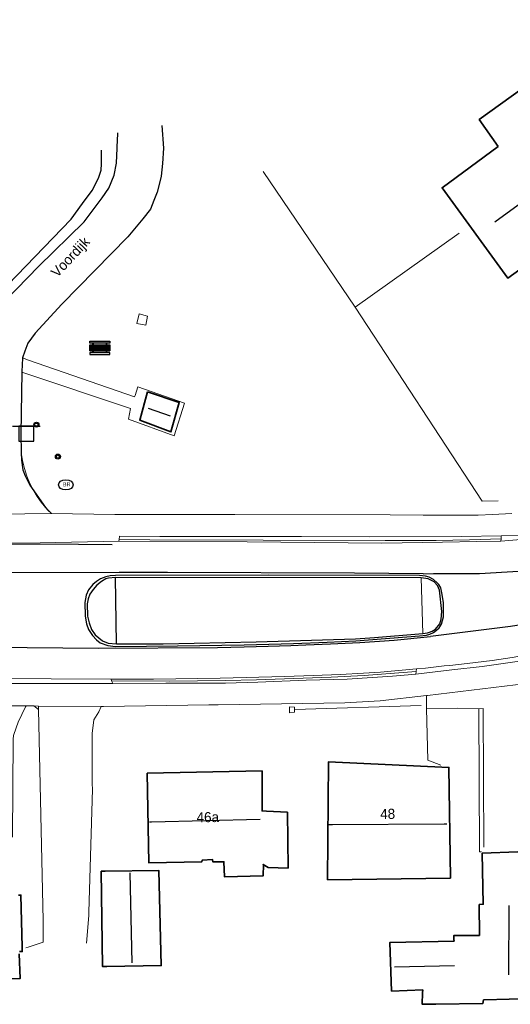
# Model space of a CAD drawing. Header units: metres. Extents: x 169249 to 194689, y 406250 to 412203.
# Tile 233 of 256: x 184420 to 184469, y 409867 to 409964. Entities that reach past the tile are written whole.
import ezdxf
from ezdxf.enums import TextEntityAlignment as Align

# ---------------------------------------------------------------- set-up
doc = ezdxf.new("R2010")
doc.units = ezdxf.units.M
doc.layers.get('0').update_dxf_attribs({"linetype": 'CONTINUOUS'})
for name, color, linetype in [('BGT_NLCS_N264$0$B-WE-IE-MEUBILAIR_WEGMEUBILAIR-S', 252, 'CONTINUOUS'), ('BGT_NLCS_N264$0$B-WE-KG-KADASTRAAL_NOK-G', 252, 'CONTINUOUS'), ('BGT_NLCS_N264$0$B-WE-KL-WATER_BRANDLEIDING_PUT-S', 252, 'CONTINUOUS'), ('BGT_NLCS_N264$0$B-WE-OG-TOPOGRAFIE_WEG_RIJWEG-G', 252, 'CONTINUOUS'), ('BGT_NLCS_N264$0$B-WE-OG-TOPOGRAFIE_WEG_VERKEERSEILAND-GV', 252, 'CONTINUOUS'), ('BGT_NLCS_N264$0$B-WE-OG-TOPOGRAFIE_WEG_VOETPAD-G', 252, 'CONTINUOUS'), ('BGT_NLCS_N264$0$B-WE-VW-MARKERING-G', 252, 'CONTINUOUS'), ('BGT_NLCS_N264$0$Label_Nummeraanduidingreeks', 252, 'CONTINUOUS'), ('BGT_NLCS_N264$0$Label_Openbareruimte', 252, 'CONTINUOUS')]:
    doc.layers.add(name, color=color, linetype=linetype)
for name, color, linetype, lineweight in [('BGT_NLCS_N264$0$B-WE-IE-TERREINAFSCHEIDING_KUNSTMATIG_HEKWERK-G', 252, 'BGT_NLCS_N264$0$IE-TERREINAFSCHEIDING-KUNSTMATIG', 18), ('BGT_NLCS_N264$0$B-WE-IE-TERREINAFSCHEIDING_KUNSTMATIG_MUUR-G', 252, 'BGT_NLCS_N264$0$IE-TERREINAFSCHEIDING-KUNSTMATIG-DICHT', 18), ('BGT_NLCS_N264$0$B-WE-OG-TOPOGRAFIE_BEBOUWING-G', 252, 'CONTINUOUS', 35), ('BGT_NLCS_N264$0$B-WE-OG-TOPOGRAFIE_TERREIN_GROEN-GV', 252, 'CONTINUOUS', 18), ('BGT_NLCS_N264$0$B-WE-OG-TOPOGRAFIE_TERREIN_ONBEGROEID-GV', 252, 'CONTINUOUS', 18), ('BGT_NLCS_N264$0$B-WE-OG-TOPOGRAFIE_WEG_BERM-GV', 252, 'CONTINUOUS', 18), ('BGT_NLCS_N264$0$B-WE-OG-TOPOGRAFIE_WEG_RIJWEG-GV', 252, 'CONTINUOUS', 18), ('BGT_NLCS_N264$0$B-WE-OG-TOPOGRAFIE_WEG_RIJWIELPAD-GV', 252, 'CONTINUOUS', 18), ('BGT_NLCS_N264$0$B-WE-OG-TOPOGRAFIE_WEG_VERHARD-G', 252, 'CONTINUOUS', 18), ('BGT_NLCS_N264$0$B-WE-VW-VERKEERSTEKEN_BORD-S', 252, 'CONTINUOUS', 25), ('X-XX-AL-REFERENTIE-G', 7, 'CONTINUOUS', 18)]:
    doc.layers.add(name, color=color, linetype=linetype, lineweight=lineweight)
doc.styles.add('BGT_NLCS_N264$0$NLCS-ISO', font='NLCS-ISO.ttf')
doc.styles.add('BGT_NLCS_N264$0$STANDARD', font='txt')
doc.linetypes.add('BGT_NLCS_N264$0$IE-TERREINAFSCHEIDING-KUNSTMATIG', pattern='A,4,[82,NLCS.SHX,S=0.75,R=90,X=0,Y=0],4,-2', length=10)
doc.linetypes.add('BGT_NLCS_N264$0$IE-TERREINAFSCHEIDING-KUNSTMATIG-DICHT', pattern='A,8,-1,[82,NLCS.SHX,S=0.75,R=90,X=0,Y=0],-1', length=10)

# ---------------------------------------------------------------- blocks, each defined once
blk = doc.blocks.new('BGT_NLCS_N264$0$SIE-WEG_AFVALBAK_TYPE_01')
for radius in [0.25, 0.156]:
    blk.add_circle((0, 0), radius)
blk = doc.blocks.new('BGT_NLCS_N264$0$SVW-VERKEERSTEKEN_BORD_ANWB-SO')
blk.add_line((-1.375, 0), (1.375, 0))
at = {"flags": 128}
blk.add_lwpolyline([(-0.75, 0), (-0.75, -1.5), (0.75, -1.5), (0.75, 0)], close=True, dxfattribs=at)
blk = doc.blocks.new('BGT_NLCS_N264$0$SIE-WEG_STRAATPOT_BRANDKRAAN-SO')
blk.add_ellipse((0, 0), major_axis=(-0.729, 0), ratio=0.685994)
at = {"style": 'BGT_NLCS_N264$0$NLCS-ISO'}
blk.add_text('BR', height=0.4, dxfattribs=at).set_placement((-0.298, -0.153))
blk = doc.blocks.new('BGT_NLCS_N264$0$SIE-WEG_PICKNICKSET')
for points in [[(0, 0.442), (0, 0.638), (-1.969, 0.638), (-1.969, 0.442)], [(0, -0.676), (0, -0.48), (-1.969, -0.48), (-1.969, -0.676)]]:
    blk.add_hatch(color=256).paths.add_polyline_path(points)
for p, q in [((-1.673, 0.279, 0.013), (-1.673, 0.442, 0.013)), ((-1.624, 0.279, 0.013), (-1.624, 0.442, 0.013)), ((-0.344, 0.279, 0.013), (-0.344, 0.442, 0.013)), ((-0.295, 0.279, 0.013), (-0.295, 0.442, 0.013)), ((-1.673, -0.48, 0.013), (-1.673, -0.319, 0.013)), ((-1.624, -0.48, 0.013), (-1.624, -0.319, 0.013)), ((-0.344, -0.48, 0.013), (-0.344, -0.319, 0.013)), ((-0.295, -0.48, 0.013), (-0.295, -0.319, 0.013))]:
    blk.add_line(p, q)
at = {"flags": 128}
for points, elevation in [([(-1.969, 0.638), (0, 0.638), (0, 0.442), (-1.969, 0.442)], 0.013), ([(-1.969, 0.159), (-1.969, 0.279), (0, 0.279), (0, 0.159)], 0.013), ([(-1.969, -0.159), (-1.969, -0.04), (0, -0.04), (0, -0.159)], -0.013), ([(-1.969, -0.319), (-1.969, -0.199), (0, -0.199), (0, -0.319)], -0.026), ([(-1.969, -0.676), (0, -0.676), (0, -0.48), (-1.969, -0.48)], 0.013)]:
    blk.add_lwpolyline(points, close=True, dxfattribs=dict(at, elevation=elevation))
blk.add_lwpolyline([(-1.969, 0), (-1.969, 0.12), (0, 0.12), (0, 0)], close=True, dxfattribs=at)
blk = doc.blocks.new('BGT_NLCS_N264')
at = {"layer": 'BGT_NLCS_N264$0$B-WE-IE-TERREINAFSCHEIDING_KUNSTMATIG_HEKWERK-G'}
for p, q in [((184453.712, 409935.679, 11.381), (184444.577, 409949.12, 11.477)), ((184453.712, 409935.679, 11.381), (184464.008, 409943.023, 11.618)), ((184460.262, 409896.163, 11.644), (184447.717, 409895.775, 11.581))]:
    blk.add_line(p, q, dxfattribs=at)
blk.add_polyline3d([(184467.872, 409916.462, 11.588), (184466.314, 409916.44, 11.624), (184453.712, 409935.679, 11.381)], dxfattribs=at)
at = {"layer": 'BGT_NLCS_N264$0$B-WE-IE-TERREINAFSCHEIDING_KUNSTMATIG_MUUR-G'}
blk.add_line((184447.683, 409896.019, 11.582), (184447.682, 409895.771, 11.59), dxfattribs=at)
for points in [[(184447.176, 409895.768, 11.632), (184447.168, 409896.036, 11.592), (184447.683, 409896.019, 11.582)], [(184447.682, 409895.771, 11.59), (184447.681, 409895.627, 11.595), (184447.681, 409895.506, 11.599), (184447.186, 409895.441, 11.68), (184447.181, 409895.612, 11.655), (184447.176, 409895.768, 11.632)]]:
    blk.add_polyline3d(points, dxfattribs=at)
at = {"layer": 'BGT_NLCS_N264$0$B-WE-KG-KADASTRAAL_NOK-G'}
for p, q in [((184435.38, 409924.858, 15.353), (184433.205, 409925.635, 15.314)), ((184431.578, 409870.641, 17.339), (184431.381, 409879.591, 17.339)), ((184468.959, 409876.344, 17.204), (184468.903, 409869.461, 17.159)), ((184457.599, 409870.252, 15.452), (184463.558, 409870.4, 15.428))]:
    blk.add_line(p, q, dxfattribs=at)
for points in [[(184467.564, 409944.124, 20.174), (184475.342, 409949.782, 20.161), (184483.326, 409955.59, 20.147)], [(184433.301, 409884.63, 20.444), (184433.5, 409884.635, 20.444), (184444.282, 409884.907, 20.42)], [(184451.086, 409884.364, 20), (184451.46, 409884.367, 19.998), (184462.515, 409884.449, 19.933), (184462.784, 409884.451, 19.931)]]:
    blk.add_polyline3d(points, dxfattribs=at)
at = {"layer": 'BGT_NLCS_N264$0$B-WE-OG-TOPOGRAFIE_BEBOUWING-G'}
for points in [[(184467.894, 409951.597, 14.66), (184466.004, 409954.278, 13.793), (184479.744, 409964.187, 13.844), (184488.181, 409952.533, 15.11), (184468.851, 409938.548, 15.083), (184462.314, 409947.521, 14.675), (184467.894, 409951.597, 14.66)], [(184433.091, 409927.276, 13.496), (184436.245, 409926.206, 13.549), (184435.421, 409923.311, 13.565), (184432.331, 409924.476, 13.523), (184432.56, 409925.318, 13.515), (184432.896, 409926.558, 13.503), (184433.091, 409927.276, 13.496)], [(184450.937, 409878.897, 15.068), (184451.036, 409890.57, 15.14), (184462.994, 409890.034, 15.164), (184463.153, 409879.06, 15.086), (184450.937, 409878.897, 15.068)], [(184444.468, 409889.689, 15.5), (184444.465, 409885.725, 19.037), (184444.908, 409885.693, 13.691), (184446.979, 409885.586, 13.709), (184447.036, 409880.054, 13.793), (184445.058, 409880.119, 14.042), (184444.57, 409880.399, 14.045), (184444.588, 409880.402, 15.401), (184444.556, 409879.279, 14.603), (184440.733, 409879.195, 14.621), (184440.684, 409880.679, 16.19), (184439.564, 409880.677, 16.205), (184439.555, 409880.885, 16.205), (184438.521, 409880.845, 16.226), (184438.492, 409880.681, 16.223), (184433.229, 409880.565, 16.25), (184433.066, 409889.455, 15.515), (184444.468, 409889.689, 15.5)], [(184420.284, 409877.375, 14.966), (184420.416, 409877.371, 14.985), (184420.535, 409877.368, 15.002), (184420.66, 409872.196, 14.972), (184420.67, 409871.764, 14.969), (184420.518, 409871.776, 14.899), (184420.395, 409871.786, 14.843)], [(184420.369, 409871.55, 14.468), (184420.465, 409869.104, 14.48), (184414.99, 409869.013, 14.489)], [(184471.449, 409867.1, 13.338), (184466.491, 409866.975, 13.438), (184466.437, 409866.974, 13.439), (184466.373, 409866.625, 13.427), (184461.694, 409866.558, 13.474), (184460.346, 409866.539, 13.487), (184460.394, 409867.69, 13.709), (184460.406, 409867.969, 14.024), (184457.308, 409867.853, 14.105), (184457.142, 409872.684, 14.138), (184463.507, 409872.802, 14.099), (184463.501, 409872.968, 13.976), (184463.477, 409873.357, 13.991), (184465.672, 409873.377, 13.991), (184466.018, 409873.367, 14.567), (184466.011, 409876.429, 14.618), (184466.399, 409876.456, 14.672), (184466.312, 409881.528, 14.714), (184469.84, 409881.658, 14.705)], [(184428.488, 409879.753, 14.552), (184428.894, 409879.756, 14.555), (184434.227, 409879.8, 14.591), (184434.453, 409870.376, 14.591), (184429.061, 409870.286, 14.572), (184428.635, 409870.279, 14.57), (184428.488, 409879.753, 14.552)]]:
    blk.add_polyline3d(points, dxfattribs=at)
at = {"layer": 'BGT_NLCS_N264$0$B-WE-OG-TOPOGRAFIE_TERREIN_GROEN-GV'}
for p, q in [((184421.057, 409896.134, 11.703), (184420.978, 409896.035, 10.807)), ((184422.28, 409895.765, 5.559), (184421.816, 409896.126, 11.719))]:
    blk.add_line(p, q, dxfattribs=at)
for points in [[(184420.57, 409921.257, 0.909), (184420.692, 409920.465, 2.112), (184420.878, 409919.685, 3.314), (184421.126, 409918.923, 4.517), (184421.436, 409918.184, 5.72), (184421.804, 409917.472, 6.922)], [(184421.804, 409917.472, 6.922), (184422.161, 409916.893, 7.944), (184422.558, 409916.339, 8.965), (184422.991, 409915.814, 9.987)], [(184422.991, 409915.814, 9.987), (184423.18, 409915.607, 10.408), (184423.375, 409915.405, 10.828), (184423.575, 409915.209, 11.249)], [(184423.575, 409915.209, 11.249), (184429.853, 409915.116, 11.465), (184441.768, 409915.118, 11.465), (184457.184, 409915.097, 11.492), (184460.433, 409915.047, 11.513), (184463.144, 409915.057, 11.519), (184465.181, 409915.056, 11.521)], [(184421.816, 409896.126, 11.719), (184421.4, 409896.13, 11.71), (184421.057, 409896.134, 11.703)]]:
    blk.add_polyline3d(points, dxfattribs=at)
at = {"layer": 'BGT_NLCS_N264$0$B-WE-OG-TOPOGRAFIE_TERREIN_ONBEGROEID-GV', "linetype": 'Continuous'}
blk.add_polyline3d([(184465.181, 409915.056, 11.521), (184465.901, 409915.055, 11.522), (184467.336, 409915.119, 11.567), (184469.244, 409915.214, 11.579)], dxfattribs=at)
at = {"layer": 'BGT_NLCS_N264$0$B-WE-OG-TOPOGRAFIE_WEG_BERM-GV'}
blk.add_line((184460.405, 409903.311, 11.794), (184460.245, 409908.825, 11.69), dxfattribs=at)
at = {"layer": 'BGT_NLCS_N264$0$B-WE-OG-TOPOGRAFIE_WEG_RIJWEG-G'}
blk.add_line((184421.804, 409917.472, 11.22), (184422.991, 409915.814, 11.25), dxfattribs=at)
for points in [[(184434.506, 409953.681, 11.126), (184434.686, 409951.434, 11.135), (184434.567, 409949.94, 11.105), (184434.444, 409948.654, 11.036), (184434.405, 409948.493, 11.036), (184434.061, 409947.089, 11.039), (184433.735, 409946.248, 11.042), (184433.383, 409945.388, 11.051), (184432.63, 409944.442, 11.057), (184431.153, 409942.643, 11.057), (184424.612, 409935.976, 11.042), (184421.939, 409933.092, 11.075), (184421.207, 409932.118, 11.084), (184420.928, 409931.305, 11.09), (184420.706, 409930.639, 11.087)], [(184408.435, 409936.138, 11.135), (184411.66, 409933.93, 11.152), (184411.854, 409933.797, 11.153), (184412.852, 409933.334, 11.15), (184413.805, 409933.245, 11.162), (184414.632, 409933.289, 11.162), (184415.122, 409933.429, 11.156), (184416.017, 409933.815, 11.144), (184416.431, 409934.043, 11.144), (184416.965, 409934.335, 11.144), (184417.537, 409934.824, 11.147), (184419.045, 409936.369, 11.142), (184422.293, 409939.697, 11.132), (184426.814, 409944.151, 11.135), (184428.592, 409946.525, 11.09), (184429.271, 409947.483, 11.096), (184429.801, 409948.784, 11.114), (184430.029, 409949.96, 11.117), (184430.074, 409951.43, 11.093), (184430.08, 409951.632, 11.09), (184430.11, 409952.124, 11.092), (184430.161, 409952.978, 11.096)], [(184420.706, 409930.639, 11.087), (184420.706, 409930.631, 11.087), (184420.63, 409929.299, 11.084), (184420.626, 409929.23, 11.084)], [(184420.626, 409929.23, 11.084), (184420.539, 409923.109, 11.108), (184420.57, 409921.257, 11.159)], [(184420.57, 409921.257, 11.159), (184420.583, 409920.51, 11.18), (184420.726, 409919.546, 11.186), (184420.942, 409918.938, 11.189), (184421.409, 409918.024, 11.21), (184421.804, 409917.472, 11.22)], [(184422.991, 409915.814, 11.25), (184423.194, 409915.531, 11.255), (184423.575, 409915.209, 11.249)]]:
    blk.add_polyline3d(points, dxfattribs=at)
at = {"layer": 'BGT_NLCS_N264$0$B-WE-OG-TOPOGRAFIE_WEG_RIJWEG-GV'}
blk.add_line((184417.443, 409915.147, 11.267), (184423.575, 409915.209, 11.249), dxfattribs=at)
blk.add_polyline3d([(184430.239, 409912.477, 11.312), (184422.451, 409912.289, 11.3), (184409.949, 409912.262, 11.276), (184405.715, 409912.197, 11.266)], dxfattribs=at)
at = {"layer": 'BGT_NLCS_N264$0$B-WE-OG-TOPOGRAFIE_WEG_RIJWIELPAD-GV'}
for p, q in [((184430.276, 409912.637, 11.398), (184430.239, 409912.477, 11.312)), ((184468.15, 409912.474, 11.426), (184468.173, 409912.707, 11.555)), ((184468.173, 409912.707, 11.555), (184468.187, 409912.99, 11.555)), ((184459.709, 409899.286, 11.711), (184459.75, 409899.541, 11.669)), ((184459.75, 409899.541, 11.669), (184459.79, 409899.797, 11.627)), ((184429.539, 409898.609, 11.72), (184429.486, 409898.792, 11.615)), ((184429.646, 409898.357, 11.66), (184429.539, 409898.609, 11.72)), ((184415.075, 409896.144, 11.705), (184421.024, 409896.134, 11.702)), ((184421.024, 409896.134, 11.702), (184421.057, 409896.134, 11.703)), ((184421.816, 409896.126, 11.719), (184422.272, 409896.122, 11.729)), ((184422.272, 409896.122, 11.729), (184428.512, 409896.073, 11.762))]:
    blk.add_line(p, q, dxfattribs=at)
for points in [[(184475.726, 409913.612, 11.588), (184472.974, 409913.275, 11.582), (184469.993, 409913.062, 11.576), (184468.187, 409912.99, 11.555)], [(184468.187, 409912.99, 11.555), (184464.243, 409912.943, 11.513), (184455.129, 409912.9, 11.537), (184448.369, 409912.93, 11.531), (184434.309, 409912.93, 11.498), (184430.318, 409912.951, 11.37), (184430.276, 409912.637, 11.398)], [(184468.173, 409912.707, 11.555), (184465.054, 409912.6, 11.507), (184461.724, 409912.525, 11.507), (184456.665, 409912.547, 11.507), (184444.586, 409912.574, 11.495), (184433.339, 409912.605, 11.492), (184430.276, 409912.637, 11.398)], [(184468.15, 409912.474, 11.426), (184471.328, 409912.729, 11.453), (184475.626, 409913.108, 11.447)], [(184430.239, 409912.477, 11.312), (184442.972, 409912.408, 11.336), (184456.357, 409912.283, 11.414), (184462.356, 409912.374, 11.424), (184465.769, 409912.426, 11.429), (184468.15, 409912.474, 11.426)], [(184470.766, 409901.202, 11.612), (184469.288, 409900.949, 11.624), (184467.275, 409900.636, 11.636), (184464.808, 409900.325, 11.651), (184463.076, 409900.15, 11.653), (184462.519, 409900.093, 11.654), (184460.668, 409899.863, 11.675), (184459.79, 409899.797, 11.627)], [(184471.189, 409900.708, 11.717), (184470.013, 409900.556, 11.708), (184466.304, 409900.033, 11.708), (184463.275, 409899.694, 11.708), (184459.709, 409899.286, 11.711)], [(184459.79, 409899.797, 11.627), (184456.202, 409899.489, 11.618), (184454.54, 409899.378, 11.618), (184452.245, 409899.237, 11.606), (184449.541, 409899.159, 11.639), (184446.735, 409899.063, 11.636), (184440.292, 409898.873, 11.645), (184433.693, 409898.789, 11.624), (184429.486, 409898.792, 11.615)], [(184429.539, 409898.609, 11.72), (184435.283, 409898.585, 11.711), (184440.827, 409898.66, 11.702), (184443.924, 409898.725, 11.723), (184451.326, 409898.981, 11.723), (184454.577, 409899.148, 11.744), (184458.03, 409899.397, 11.72), (184459.75, 409899.541, 11.669)], [(184459.709, 409899.286, 11.711), (184457.392, 409899.098, 11.708), (184452.901, 409898.787, 11.711), (184448.82, 409898.686, 11.702), (184444.052, 409898.484, 11.684), (184440.833, 409898.383, 11.681), (184434.898, 409898.395, 11.669), (184429.646, 409898.357, 11.66)], [(184429.646, 409898.357, 11.66), (184422.781, 409898.345, 11.639), (184414.56, 409898.348, 11.636)], [(184429.486, 409898.792, 11.615), (184423.544, 409898.806, 11.6), (184414.745, 409898.847, 11.585)], [(184460.782, 409897.156, 11.682), (184460.872, 409897.166, 11.68), (184470.702, 409898.354, 11.792)], [(184428.512, 409896.073, 11.762), (184428.724, 409896.076, 11.762), (184439.186, 409896.226, 11.765), (184440.091, 409896.246, 11.762), (184452.682, 409896.447, 11.747), (184456.178, 409896.624, 11.759), (184460.782, 409897.156, 11.682)]]:
    blk.add_polyline3d(points, dxfattribs=at)
at = {"layer": 'BGT_NLCS_N264$0$B-WE-OG-TOPOGRAFIE_WEG_VERHARD-G'}
for p, q in [((184460.782, 409897.16, 11.68), (184460.782, 409897.156, 11.68)), ((184421.024, 409896.134, 11.702), (184420.978, 409896.035, 11.705)), ((184422.272, 409896.122, 11.729), (184422.28, 409895.765, 11.728))]:
    blk.add_line(p, q, dxfattribs=at)
for points in [[(184433.111, 409934.784, 10.847), (184432.917, 409933.891, 10.832), (184432.029, 409934.064, 10.84), (184432.281, 409935.031, 10.846), (184433.111, 409934.784, 10.847)], [(184420.706, 409930.639, 11.087), (184421.291, 409930.435, 11.099), (184431.816, 409926.771, 11.318), (184431.857, 409926.905, 11.32), (184432.125, 409927.782, 11.33), (184436.755, 409926.149, 11.297), (184435.727, 409922.925, 11.348), (184431.202, 409924.563, 11.303), (184431.402, 409925.627, 11.345), (184420.626, 409929.23, 11.084)], [(184460.782, 409897.156, 11.68), (184460.778, 409896.015, 11.695), (184460.777, 409895.88, 11.697)], [(184420.978, 409896.035, 11.705), (184420.27, 409894.515, 11.747), (184420.07, 409893.968, 11.77), (184419.785, 409893.187, 11.804), (184419.782, 409892.826, 11.806), (184419.712, 409883.117, 11.867)], [(184427.049, 409872.604, 11.663), (184427.262, 409875.343, 11.645), (184427.272, 409875.691, 11.647), (184427.622, 409887.859, 11.717), (184427.623, 409887.88, 11.717), (184427.621, 409888.417, 11.714), (184427.603, 409893.426, 11.681), (184427.738, 409894.47, 11.699), (184427.757, 409894.754, 11.711), (184428.274, 409895.549, 11.711), (184428.512, 409896.073, 11.762)], [(184422.28, 409895.765, 11.728), (184422.758, 409874.842, 11.651), (184422.739, 409872.695, 11.678), (184421.272, 409872.212, 11.681), (184421.019, 409872.129, 11.681)], [(184460.777, 409895.88, 11.697), (184463.834, 409895.91, 11.727), (184465.981, 409895.845, 11.801)], [(184460.777, 409895.88, 11.697), (184460.916, 409890.746, 11.811), (184462.212, 409890.27, 11.81)], [(184465.981, 409895.845, 11.801), (184466.4, 409895.871, 11.813), (184466.475, 409882.129, 11.999)], [(184466.245, 409881.648, 12.041), (184466.04, 409881.658, 12.041), (184465.981, 409895.845, 11.801)]]:
    blk.add_polyline3d(points, dxfattribs=at)
at = {"layer": 'BGT_NLCS_N264$0$B-WE-OG-TOPOGRAFIE_WEG_VERKEERSEILAND-GV'}
for p in [(184460.245, 409908.825, 11.69), (184430.006, 409902.28, 11.735)]:
    blk.add_line(p, (184429.934, 409908.856, 11.606), dxfattribs=at)
for points in [[(184428.406, 409902.402, 11.6), (184429.158, 409902.136, 11.612), (184429.926, 409902.03, 11.609), (184436.063, 409902.093, 11.633), (184442.696, 409902.198, 11.633), (184447.591, 409902.333, 11.636), (184450.904, 409902.454, 11.66), (184453.766, 409902.599, 11.648), (184460.079, 409903.096, 11.633), (184460.759, 409903.137, 11.63), (184461.12, 409903.256, 11.63), (184461.473, 409903.417, 11.618), (184461.782, 409903.64, 11.618), (184462.044, 409903.882, 11.612), (184462.268, 409904.25, 11.609), (184462.466, 409904.958, 11.594), (184462.447, 409906.371, 11.588), (184462.342, 409907.187, 11.567), (184462.189, 409907.827, 11.561), (184462.005, 409908.16, 11.546), (184461.829, 409908.333, 11.534), (184461.486, 409908.673, 11.537), (184461.049, 409908.907, 11.54), (184460.662, 409908.999, 11.54), (184460.083, 409909.05, 11.537), (184445.141, 409909.109, 11.462), (184429.911, 409909.074, 11.468), (184429.399, 409909.044, 11.48), (184428.957, 409908.925, 11.48), (184428.423, 409908.719, 11.489), (184428.047, 409908.482, 11.501), (184427.667, 409908.164, 11.501), (184427.255, 409907.633, 11.507), (184427.01, 409907.106, 11.519), (184426.88, 409906.395, 11.549), (184426.902, 409905.022, 11.597), (184427.057, 409904.282, 11.606), (184427.248, 409903.724, 11.609), (184427.649, 409903.114, 11.609), (184428.021, 409902.69, 11.606), (184428.406, 409902.402, 11.6)], [(184429.934, 409908.856, 11.606), (184429.225, 409908.802, 11.612), (184428.95, 409908.738, 11.621), (184428.53, 409908.476, 11.624), (184428.06, 409908.094, 11.627), (184427.711, 409907.67, 11.645), (184427.37, 409907.202, 11.645), (184427.2, 409906.74, 11.654), (184427.115, 409906.25, 11.672), (184427.156, 409905.042, 11.696), (184427.303, 409904.371, 11.696), (184427.547, 409903.714, 11.72), (184427.897, 409903.187, 11.738), (184428.628, 409902.599, 11.744), (184429.184, 409902.348, 11.732), (184430.006, 409902.28, 11.735)], [(184462.088, 409904.256, 11.765), (184462.246, 409904.735, 11.744), (184462.284, 409905.509, 11.735), (184462.061, 409907.614, 11.699), (184461.876, 409908.078, 11.696), (184461.536, 409908.427, 11.696), (184460.944, 409908.746, 11.693), (184460.245, 409908.825, 11.69)], [(184460.405, 409903.311, 11.794), (184460.87, 409903.369, 11.789), (184461.088, 409903.43, 11.786), (184461.336, 409903.545, 11.783), (184461.667, 409903.757, 11.783), (184462.088, 409904.256, 11.765)], [(184430.006, 409902.28, 11.735), (184434.636, 409902.276, 11.765), (184443.865, 409902.471, 11.756), (184449.36, 409902.658, 11.78), (184453.743, 409902.788, 11.756), (184455.63, 409902.91, 11.768), (184460.405, 409903.311, 11.794)]]:
    blk.add_polyline3d(points, dxfattribs=at)
at = {"layer": 'BGT_NLCS_N264$0$B-WE-OG-TOPOGRAFIE_WEG_VOETPAD-G'}
blk.add_polyline3d([(184418.311, 409936.957, 11.165), (184425.511, 409944.395, 11.108), (184426.636, 409945.949, 11.144), (184427.603, 409947.246, 11.177), (184428.236, 409948.471, 11.177), (184428.493, 409949.268, 11.177), (184428.546, 409949.892, 11.18), (184428.545, 409949.979, 11.181), (184428.534, 409951.002, 11.19), (184428.531, 409951.257, 11.192)], dxfattribs=at)
at = {"layer": 'BGT_NLCS_N264$0$B-WE-VW-MARKERING-G', "linetype": 'Continuous'}
for points in [[(184412.451, 409912.132, 11.3), (184419.324, 409912.214, 11.348), (184426.252, 409912.157, 11.369), (184429.578, 409912.137, 11.357)], [(184430.272, 409909.371, 11.444), (184416.289, 409909.333, 11.414), (184410.177, 409909.328, 11.414), (184408.209, 409909.317, 11.393), (184407.162, 409909.28, 11.399)], [(184460.44, 409909.238, 11.537), (184461.462, 409909.258, 11.534), (184462.403, 409909.262, 11.529), (184466.024, 409909.278, 11.512), (184471.527, 409909.588, 11.54)], [(184472.069, 409904.47, 11.624), (184469.12, 409904.002, 11.654), (184462.766, 409903.22, 11.654), (184461.186, 409903.025, 11.654)], [(184405.265, 409902.023, 11.555), (184405.542, 409902.022, 11.556), (184421.146, 409901.94, 11.588), (184428.228, 409901.857, 11.573)]]:
    blk.add_polyline3d(points, dxfattribs=at)
at = {"layer": 'BGT_NLCS_N264$0$B-WE-VW-MARKERING-G'}
for points in [[(184460.44, 409909.238, 11.537), (184453.636, 409909.289, 11.513), (184435.083, 409909.347, 11.468), (184430.272, 409909.371, 11.444)], [(184428.228, 409901.857, 11.573), (184440.031, 409901.913, 11.642), (184442.686, 409901.983, 11.651), (184445.053, 409902.066, 11.648), (184447.306, 409902.127, 11.648), (184448.804, 409902.18, 11.648), (184451.263, 409902.289, 11.648), (184454.172, 409902.436, 11.648), (184457.577, 409902.667, 11.648), (184461.186, 409903.025, 11.654)]]:
    blk.add_polyline3d(points, dxfattribs=at)
at = {"layer": 'BGT_NLCS_N264$0$B-WE-IE-MEUBILAIR_WEGMEUBILAIR-S', "color": 7}
for name, p in [('BGT_NLCS_N264$0$SIE-WEG_PICKNICKSET', (184429.359, 409931.675, 10.86)), ('BGT_NLCS_N264$0$SIE-WEG_AFVALBAK_TYPE_01', (184422.076, 409924.024, 11.034)), ('BGT_NLCS_N264$0$SIE-WEG_AFVALBAK_TYPE_01', (184424.204, 409920.861, 10.5))]:
    blk.add_blockref(name, p, dxfattribs=at)
at = {"layer": 'BGT_NLCS_N264$0$B-WE-KL-WATER_BRANDLEIDING_PUT-S', "color": 7, "linetype": 'Continuous'}
blk.add_blockref('BGT_NLCS_N264$0$SIE-WEG_STRAATPOT_BRANDKRAAN-SO', (184424.993, 409918.057, 11.142), dxfattribs=at)
at = {"layer": 'BGT_NLCS_N264$0$B-WE-VW-VERKEERSTEKEN_BORD-S', "color": 7}
blk.add_blockref('BGT_NLCS_N264$0$SVW-VERKEERSTEKEN_BORD_ANWB-SO', (184421.066, 409923.874, 11.174), dxfattribs=at)
at = {"layer": 'BGT_NLCS_N264$0$Label_Nummeraanduidingreeks', "color": 7, "lineweight": 18, "style": 'BGT_NLCS_N264$0$STANDARD'}
for s, rotation, p in [('46a', 1.1, (184439.077, 409885.1)), ('48', 0.9, (184456.921, 409885.425))]:
    blk.add_text(s, height=1, rotation=rotation, dxfattribs=at).set_placement(p, align=Align.MIDDLE)
at = {"layer": 'BGT_NLCS_N264$0$Label_Openbareruimte', "color": 252, "lineweight": 18, "style": 'BGT_NLCS_N264$0$STANDARD'}
blk.add_text('Voordijk', height=1, rotation=46.78232, dxfattribs=at).set_placement((184425.528, 409940.575), align=Align.MIDDLE)

msp = doc.modelspace()

# ---------------------------------------------------------------- block references
at = {"layer": 'X-XX-AL-REFERENTIE-G'}
msp.add_blockref('BGT_NLCS_N264', (0, 0), dxfattribs=at)

doc.saveas('drawing.dxf')
